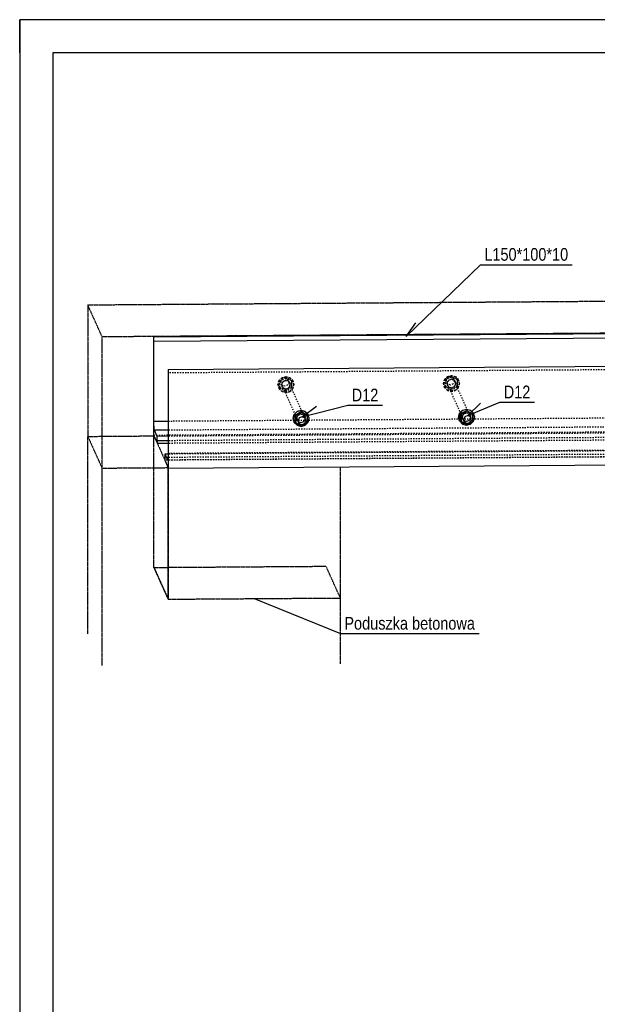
# Model space of a CAD drawing. Header units: millimetres. Extents: x 0 to 4200, y 0 to 2970.
# Tile 2 of 5: x 0 to 871, y 1485 to 2970. Entities that reach past the tile are written whole.
import ezdxf

# ---------------------------------------------------------------- set-up
doc = ezdxf.new("R2010")
doc.units = ezdxf.units.MM
doc.linetypes.add('DXK_LINE_DOT2', pattern=[3.9198, 1.9599, -1.9599])
doc.linetypes.add('DXK_LINE_DOT4', pattern=[0.9408, 0.4704, -0.4704])
doc.styles.add('Arial Narrow', font='ARIALN.TTF', dxfattribs={"height": 0.2})

# ---------------------------------------------------------------- blocks, each defined once
blk = doc.blocks.new('Unknown-2561818-1268')
at = {"color": 7, "linetype": 'Continuous'}
for p, q in [((4200, 2970), (0, 2970)), ((0, 2970), (0, 0)), ((0, 2920), (0, 2970)), ((50, 2970), (0, 2970)), ((4150, 2920), (50, 2920)), ((50, 2920), (50, 50))]:
    blk.add_line(p, q, dxfattribs=at)
blk = doc.blocks.new('Part-2561818-1306 - 1297')
at = {"color": 8, "linetype": 'DXK_LINE_DOT2'}
for p, q in [((2121, 2450.8), (224, 2437.2)), ((2121, 2453), (2121.1, 2454.8)), ((2121, 2450.8), (2121, 2453)), ((2121, 2329.8), (2121, 2450.8)), ((2121.1, 2454.8), (2121.2, 2455.9)), ((2121.2, 2455.9), (2121.3, 2456)), ((2115.9, 2323.3), (218.9, 2309.7)), ((2115.9, 2319.3), (218.9, 2305.7)), ((2120.3, 2319.4), (223.3, 2305.8)), ((224, 2316.2), (2121, 2329.8)), ((2116.2, 2328.5), (224, 2314.9)), ((2115.9, 2327.3), (2116.1, 2328.3)), ((2115.9, 2325.5), (2115.9, 2327.3)), ((2115.9, 2323.3), (2115.9, 2325.5)), ((2115.9, 2319.3), (2115.9, 2323.3)), ((2121.5, 2306.7), (2115.9, 2319.3)), ((2116.1, 2328.3), (2116.2, 2328.5)), ((2120.3, 2319.4), (2116.2, 2328.5)), ((2120.3, 2319.4), (2120.5, 2319.7)), ((2120.5, 2319.7), (2120.8, 2321.8)), ((2120.8, 2321.8), (2120.9, 2325.4)), ((2120.9, 2325.4), (2121, 2329.8))]:
    blk.add_line(p, q, dxfattribs=at)
at = {"color": 5, "linetype": 'Continuous'}
for p, q in [((224.3, 2442.4), (2121.3, 2456)), ((2121.5, 2455.5), (224.6, 2441.9)), ((2121.3, 2456), (2121.5, 2455.5)), ((2121.5, 2455.5), (2121.5, 2306.7)), ((224.1, 2441.2), (224, 2439.4)), ((224, 2439.4), (224, 2437.2)), ((224, 2437.2), (224, 2316.2)), ((224.2, 2442.3), (224.1, 2441.2)), ((224.3, 2442.4), (224.2, 2442.3)), ((224.6, 2441.9), (224.3, 2442.4)), ((224.6, 2293.1), (224.6, 2441.9)), ((219, 2313.7), (218.9, 2311.9)), ((218.9, 2311.9), (218.9, 2309.7)), ((218.9, 2309.7), (218.9, 2305.7)), ((218.9, 2305.7), (224.6, 2293.1)), ((219.1, 2314.7), (219, 2313.7)), ((219.2, 2314.9), (219.1, 2314.7)), ((224, 2314.9), (219.2, 2314.9)), ((223.3, 2305.8), (219.2, 2314.9)), ((223.6, 2306.1), (223.3, 2305.8)), ((223.8, 2308.2), (223.6, 2306.1)), ((224, 2311.8), (223.8, 2308.2)), ((224, 2316.2), (224, 2311.8)), ((2121.5, 2306.7), (224.6, 2293.1))]:
    blk.add_line(p, q, dxfattribs=at)
blk = doc.blocks.new('Part-2561818-1307 - 1297')
at = {"color": 5, "linetype": 'Continuous'}
for p, q in [((201.9, 2492.3), (2098.8, 2505.9)), ((202.1, 2491.8), (2099.1, 2505.4)), ((202.5, 2485.1), (2099.4, 2498.7)), ((2098.8, 2505.9), (2099.1, 2505.4)), ((2099.1, 2505.4), (2099.2, 2504.7)), ((2099.2, 2504.7), (2099.3, 2503.1)), ((2099.3, 2503.1), (2099.4, 2501)), ((2099.4, 2501), (2099.4, 2498.7)), ((2099.4, 2455.9), (2099.4, 2498.7)), ((202.1, 2491.8), (201.9, 2492.3)), ((201.9, 2492.3), (201.9, 2343.5)), ((202.3, 2491.1), (202.1, 2491.8)), ((202.4, 2489.5), (202.3, 2491.1)), ((202.4, 2487.4), (202.4, 2489.5)), ((202.5, 2485.1), (202.4, 2487.4)), ((202.5, 2364.1), (202.5, 2485.1)), ((224, 2364.2), (202.5, 2364.1)), ((202.5, 2359.4), (202.5, 2364.1)), ((202.7, 2355.2), (202.5, 2359.4)), ((202.9, 2352.2), (202.7, 2355.2)), ((203.1, 2350.7), (202.9, 2352.2)), ((224, 2350.8), (203.1, 2350.7)), ((207.2, 2341.6), (203.1, 2350.7)), ((201.9, 2343.5), (207.6, 2330.9)), ((224, 2341.7), (207.2, 2341.6)), ((207.4, 2340.9), (207.2, 2341.6)), ((207.5, 2339.3), (207.4, 2340.9)), ((207.5, 2337.2), (207.5, 2339.3)), ((207.6, 2334.9), (207.5, 2337.2)), ((224, 2335), (207.6, 2334.9)), ((207.6, 2330.9), (207.6, 2334.9)), ((224, 2331), (207.6, 2330.9))]:
    blk.add_line(p, q, dxfattribs=at)
at = {"color": 8, "linetype": 'DXK_LINE_DOT2'}
for p, q in [((2098.8, 2357.1), (2098.8, 2505.9)), ((2099.4, 2377.7), (2099.4, 2455.9)), ((2099.4, 2377.7), (224, 2364.2)), ((2099.4, 2377.7), (2099.5, 2373)), ((2100.1, 2364.3), (224, 2350.8)), ((2099.5, 2373), (2099.6, 2368.8)), ((2099.6, 2368.8), (2099.8, 2365.7)), ((2099.8, 2365.7), (2100.1, 2364.3)), ((2104.2, 2355.2), (2100.1, 2364.3)), ((201.9, 2343.5), (2098.8, 2357.1)), ((2104.2, 2355.2), (224, 2341.7)), ((2104.5, 2348.5), (224, 2335)), ((2104.5, 2344.5), (2098.8, 2357.1)), ((2104.2, 2355.2), (2104.3, 2354.4)), ((2104.3, 2354.4), (2104.4, 2352.9)), ((2104.4, 2352.9), (2104.5, 2350.8)), ((2104.5, 2350.8), (2104.5, 2348.5)), ((2104.5, 2344.5), (2104.5, 2348.5)), ((2104.5, 2344.5), (224, 2331))]:
    blk.add_line(p, q, dxfattribs=at)
blk = doc.blocks.new('Part-2561818-1318 - 1297')
at = {"color": 8, "linetype": 'DXK_LINE_DOT2'}
for p, q in [((393.9, 2423.1), (395.6, 2427.3)), ((395.6, 2418.9), (393.9, 2423.1)), ((395.6, 2427.3), (399.9, 2429.1)), ((399.9, 2429.1), (404.1, 2427.4)), ((429.2, 2371.6), (404.1, 2427.4)), ((404.1, 2427.4), (405.9, 2423.2)), ((405.9, 2423.2), (404.1, 2419)), ((420.7, 2363.1), (395.6, 2418.9)), ((399.9, 2417.2), (395.6, 2418.9)), ((404.1, 2419), (399.9, 2417.2))]:
    blk.add_line(p, q, dxfattribs=at)
at = {"color": 5, "linetype": 'Continuous'}
for p, q in [((421.7, 2369.4), (420, 2365.1)), ((420, 2365.1), (421.7, 2360.9)), ((421.7, 2360.9), (420.7, 2363.1)), ((426, 2371.1), (421.7, 2369.4)), ((430.2, 2369.4), (426, 2371.1)), ((430.2, 2369.4), (429.2, 2371.6)), ((431.9, 2365.2), (430.2, 2369.4)), ((430.2, 2361), (431.9, 2365.2)), ((421.7, 2360.9), (426, 2359.2)), ((426, 2359.2), (430.2, 2361))]:
    blk.add_line(p, q, dxfattribs=at)
blk = doc.blocks.new('Part-2561818-1319 - 1297')
at = {"color": 8, "linetype": 'DXK_LINE_DOT2'}
for p, q in [((391.9, 2426), (400.9, 2431.2)), ((391.9, 2415.7), (391.9, 2426)), ((391.9, 2426), (392.4, 2424.8)), ((401.4, 2430), (392.4, 2424.8)), ((392.4, 2424.8), (392.4, 2414.4)), ((400.9, 2431.2), (409.9, 2426.1)), ((400.9, 2431.2), (401.4, 2430)), ((410.4, 2424.9), (401.4, 2430)), ((409.9, 2426.1), (409.9, 2415.8)), ((409.9, 2426.1), (410.4, 2424.9)), ((410.4, 2414.6), (410.4, 2424.9)), ((400.9, 2410.6), (391.9, 2415.7)), ((391.9, 2415.7), (392.4, 2414.4)), ((392.4, 2414.4), (401.4, 2409.4)), ((409.9, 2415.8), (400.9, 2410.6)), ((400.9, 2410.6), (401.4, 2409.4)), ((401.4, 2409.4), (410.4, 2414.6)), ((409.9, 2415.8), (410.4, 2414.6))]:
    blk.add_line(p, q, dxfattribs=at)
blk = doc.blocks.new('Part-2561818-1320 - 1297')
at = {"color": 8, "linetype": 'DXK_LINE_DOT2'}
for p, q in [((389.5, 2419.6), (391.1, 2425.5)), ((391.2, 2425.2), (389.6, 2419.3)), ((391.1, 2425.5), (395.4, 2429.9)), ((395.6, 2429.6), (391.2, 2425.2)), ((395.8, 2422.8), (394.9, 2419.6)), ((395.1, 2419.3), (396, 2422.5)), ((395.4, 2429.9), (401.4, 2431.6)), ((401.6, 2431.3), (395.6, 2429.6)), ((398.2, 2425.2), (395.8, 2422.8)), ((396, 2422.5), (398.3, 2424.9)), ((401.4, 2426.1), (398.2, 2425.2)), ((398.3, 2424.9), (401.6, 2425.8)), ((401.4, 2431.6), (407.4, 2430)), ((404.7, 2425.3), (401.4, 2426.1)), ((407.6, 2429.7), (401.6, 2431.3)), ((401.6, 2425.8), (404.8, 2425)), ((407.1, 2422.9), (404.7, 2425.3)), ((404.8, 2425), (407.2, 2422.6)), ((407.2, 2422.6), (407.1, 2422.9)), ((407.9, 2419.7), (407.1, 2422.9)), ((407.2, 2422.6), (408.1, 2419.4)), ((407.4, 2430), (411.8, 2425.7)), ((412, 2425.4), (407.6, 2429.7)), ((412, 2425.4), (411.8, 2425.7)), ((411.8, 2425.7), (413.4, 2419.8)), ((413.6, 2419.4), (412, 2425.4)), ((391.1, 2413.6), (389.5, 2419.6)), ((389.6, 2419.3), (391.2, 2413.3)), ((391.2, 2413.3), (391.1, 2413.6)), ((395.4, 2409.3), (391.1, 2413.6)), ((391.2, 2413.3), (395.6, 2409)), ((394.9, 2419.6), (395.8, 2416.4)), ((396, 2416.1), (395.1, 2419.3)), ((401.4, 2407.8), (395.4, 2409.3)), ((395.6, 2409), (401.6, 2407.4)), ((396, 2416.1), (395.8, 2416.4)), ((395.8, 2416.4), (398.2, 2414.1)), ((398.3, 2413.7), (396, 2416.1)), ((398.2, 2414.1), (401.4, 2413.2)), ((401.6, 2412.9), (398.3, 2413.7)), ((401.4, 2413.2), (404.7, 2414.1)), ((407.4, 2409.4), (401.4, 2407.8)), ((404.8, 2413.8), (401.6, 2412.9)), ((401.6, 2407.4), (407.6, 2409.1)), ((404.7, 2414.1), (407.1, 2416.5)), ((407.2, 2416.2), (404.8, 2413.8)), ((407.1, 2416.5), (407.9, 2419.7)), ((408.1, 2419.4), (407.2, 2416.2)), ((411.8, 2413.8), (407.4, 2409.4)), ((407.6, 2409.1), (412, 2413.5)), ((413.4, 2419.8), (411.8, 2413.8)), ((412, 2413.5), (413.6, 2419.4))]:
    blk.add_line(p, q, dxfattribs=at)
blk = doc.blocks.new('Part-2561818-1321 - 1297')
at = {"color": 5, "linetype": 'Continuous'}
for p, q in [((413.9, 2374.8), (418.3, 2379.2)), ((418.4, 2378.9), (414, 2374.5)), ((418.3, 2379.2), (424.3, 2380.9)), ((424.4, 2380.5), (418.4, 2378.9)), ((424.3, 2380.9), (430.2, 2379.3)), ((430.4, 2379), (424.4, 2380.5)), ((430.2, 2379.3), (434.6, 2375)), ((434.8, 2374.7), (430.4, 2379)), ((412.3, 2368.9), (413.9, 2374.8)), ((413.9, 2362.9), (412.3, 2368.9)), ((414, 2374.5), (412.4, 2368.6)), ((412.4, 2368.6), (414, 2362.6)), ((414, 2362.6), (413.9, 2362.9)), ((414, 2362.6), (418.4, 2358.3)), ((430.4, 2358.4), (434.8, 2362.8)), ((434.8, 2374.7), (434.6, 2375)), ((436.4, 2368.7), (434.8, 2374.7)), ((434.8, 2362.8), (436.4, 2368.7)), ((418.4, 2358.3), (424.4, 2356.7)), ((424.4, 2356.7), (430.4, 2358.4))]:
    blk.add_line(p, q, dxfattribs=at)
at = {"color": 8, "linetype": 'DXK_LINE_DOT2'}
for p, q in [((418.3, 2358.6), (413.9, 2362.9)), ((418.6, 2372.1), (417.8, 2368.9)), ((417.8, 2368.9), (418.6, 2365.7)), ((417.9, 2368.6), (418.8, 2371.8)), ((418.8, 2365.4), (417.9, 2368.6)), ((421, 2374.5), (418.6, 2372.1)), ((418.8, 2365.4), (418.6, 2365.7)), ((418.6, 2365.7), (421, 2363.3)), ((418.8, 2371.8), (421.2, 2374.2)), ((421.2, 2363), (418.8, 2365.4)), ((424.3, 2375.4), (421, 2374.5)), ((421, 2363.3), (424.3, 2362.5)), ((421.2, 2374.2), (424.4, 2375.1)), ((424.4, 2362.2), (421.2, 2363)), ((427.5, 2374.6), (424.3, 2375.4)), ((424.3, 2362.5), (427.5, 2363.4)), ((424.4, 2375.1), (427.6, 2374.2)), ((427.6, 2363.1), (424.4, 2362.2)), ((429.9, 2372.2), (427.5, 2374.6)), ((427.5, 2363.4), (429.9, 2365.8)), ((427.6, 2374.2), (430, 2371.9)), ((430, 2365.5), (427.6, 2363.1)), ((430, 2371.9), (429.9, 2372.2)), ((430.7, 2369), (429.9, 2372.2)), ((429.9, 2365.8), (430.7, 2369)), ((430, 2371.9), (430.9, 2368.7)), ((430.9, 2368.7), (430, 2365.5)), ((434.6, 2363.1), (430.2, 2358.7)), ((434.6, 2375), (436.2, 2369)), ((436.2, 2369), (434.6, 2363.1)), ((424.3, 2357), (418.3, 2358.6)), ((430.2, 2358.7), (424.3, 2357))]:
    blk.add_line(p, q, dxfattribs=at)
blk = doc.blocks.new('Part-2561818-2350 - 1297')
at = {"color": 4, "linetype": 'DXK_LINE_DOT4'}
for p, q in [((202.5, 2143.9), (202.5, 2342.3)), ((202.5, 2342.3), (224, 2294.4)), ((224, 2096), (224, 2294.4)), ((483.6, 2097.8), (483.6, 2295)), ((202.5, 2143.9), (224, 2096)), ((224, 2096), (483.6, 2097.8))]:
    blk.add_line(p, q, dxfattribs=at)
blk = doc.blocks.new('Part-2561818-1322 - 1297')
at = {"color": 5, "linetype": 'Continuous'}
for p, q in [((415.4, 2373.7), (424.4, 2378.9)), ((425, 2377.7), (416, 2372.5)), ((424.4, 2378.9), (433.4, 2373.9)), ((424.4, 2378.9), (425, 2377.7)), ((433.9, 2372.6), (425, 2377.7)), ((415.4, 2363.4), (415.4, 2373.7)), ((415.4, 2373.7), (416, 2372.5)), ((415.4, 2363.4), (416, 2362.2)), ((416, 2372.5), (416, 2362.2)), ((416, 2362.2), (425, 2357.1)), ((425, 2357.1), (433.9, 2362.3)), ((433.4, 2373.9), (433.9, 2372.6)), ((433.9, 2362.3), (433.9, 2372.6))]:
    blk.add_line(p, q, dxfattribs=at)
at = {"color": 8, "linetype": 'DXK_LINE_DOT2'}
for p, q in [((424.4, 2358.3), (415.4, 2363.4)), ((433.4, 2363.5), (424.4, 2358.3)), ((433.4, 2373.9), (433.4, 2363.5)), ((433.4, 2363.5), (433.9, 2362.3)), ((424.4, 2358.3), (425, 2357.1))]:
    blk.add_line(p, q, dxfattribs=at)
blk = doc.blocks.new('Part-2561818-1323 - 1297')
at = {"color": 8, "linetype": 'DXK_LINE_DOT2'}
for p, q in [((643.5, 2424.9), (645.2, 2429.1)), ((645.2, 2420.7), (643.5, 2424.9)), ((645.2, 2429.1), (649.5, 2430.9)), ((670.3, 2364.9), (645.2, 2420.7)), ((649.5, 2419), (645.2, 2420.7)), ((649.5, 2430.9), (653.7, 2429.2)), ((653.7, 2420.7), (649.5, 2419)), ((678.8, 2373.4), (653.7, 2429.2)), ((653.7, 2429.2), (655.5, 2425)), ((655.5, 2425), (653.7, 2420.7))]:
    blk.add_line(p, q, dxfattribs=at)
at = {"color": 5, "linetype": 'Continuous'}
for p, q in [((671.3, 2371.1), (669.6, 2366.9)), ((669.6, 2366.9), (671.3, 2362.7)), ((671.3, 2362.7), (670.3, 2364.9)), ((675.6, 2372.9), (671.3, 2371.1)), ((671.3, 2362.7), (675.6, 2361)), ((679.8, 2371.2), (675.6, 2372.9)), ((675.6, 2361), (679.8, 2362.8)), ((679.8, 2371.2), (678.8, 2373.4)), ((681.5, 2367), (679.8, 2371.2)), ((679.8, 2362.8), (681.5, 2367))]:
    blk.add_line(p, q, dxfattribs=at)
blk = doc.blocks.new('Part-2561818-1324 - 1297')
at = {"color": 8, "linetype": 'DXK_LINE_DOT2'}
for p, q in [((641.5, 2427.8), (650.5, 2433)), ((641.5, 2417.5), (641.5, 2427.8)), ((641.5, 2427.8), (642, 2426.5)), ((651, 2431.8), (642, 2426.5)), ((642, 2426.5), (642, 2416.2)), ((650.5, 2433), (659.5, 2427.9)), ((650.5, 2433), (651, 2431.8)), ((660, 2426.7), (651, 2431.8)), ((659.5, 2427.9), (659.5, 2417.6)), ((659.5, 2427.9), (660, 2426.7)), ((660, 2416.4), (660, 2426.7)), ((650.5, 2412.4), (641.5, 2417.5)), ((641.5, 2417.5), (642, 2416.2)), ((642, 2416.2), (651, 2411.1)), ((659.5, 2417.6), (650.5, 2412.4)), ((650.5, 2412.4), (651, 2411.1)), ((651, 2411.1), (660, 2416.4)), ((659.5, 2417.6), (660, 2416.4))]:
    blk.add_line(p, q, dxfattribs=at)
blk = doc.blocks.new('Part-2561818-1325 - 1297')
at = {"color": 8, "linetype": 'DXK_LINE_DOT2'}
for p, q in [((639.1, 2421.4), (640.7, 2427.3)), ((640.7, 2415.4), (639.1, 2421.4)), ((640.8, 2427), (639.2, 2421.1)), ((639.2, 2421.1), (640.8, 2415.1)), ((640.7, 2427.3), (645, 2431.7)), ((645.2, 2431.4), (640.8, 2427)), ((645.4, 2424.6), (644.5, 2421.4)), ((644.5, 2421.4), (645.4, 2418.2)), ((644.7, 2421.1), (645.6, 2424.3)), ((645.6, 2417.9), (644.7, 2421.1)), ((645, 2431.7), (651, 2433.4)), ((651.2, 2433), (645.2, 2431.4)), ((647.8, 2427), (645.4, 2424.6)), ((645.6, 2424.3), (647.9, 2426.7)), ((651, 2427.9), (647.8, 2427)), ((647.9, 2426.7), (651.2, 2427.6)), ((651, 2433.4), (657, 2431.8)), ((654.3, 2427.1), (651, 2427.9)), ((657.2, 2431.5), (651.2, 2433)), ((651.2, 2427.6), (654.4, 2426.7)), ((656.7, 2424.7), (654.3, 2427.1)), ((654.4, 2426.7), (656.8, 2424.4)), ((656.8, 2424.4), (656.7, 2424.7)), ((657.5, 2421.5), (656.7, 2424.7)), ((656.7, 2418.3), (657.5, 2421.5)), ((656.8, 2424.4), (657.7, 2421.2)), ((657.7, 2421.2), (656.8, 2418)), ((657, 2431.8), (661.4, 2427.5)), ((661.6, 2427.2), (657.2, 2431.5)), ((661.6, 2427.2), (661.4, 2427.5)), ((661.4, 2427.5), (663, 2421.5)), ((663, 2421.5), (661.4, 2415.6)), ((663.2, 2421.2), (661.6, 2427.2)), ((661.6, 2415.3), (663.2, 2421.2)), ((640.8, 2415.1), (640.7, 2415.4)), ((645, 2411.1), (640.7, 2415.4)), ((640.8, 2415.1), (645.2, 2410.8)), ((651, 2409.5), (645, 2411.1)), ((645.2, 2410.8), (651.2, 2409.2)), ((645.6, 2417.9), (645.4, 2418.2)), ((645.4, 2418.2), (647.8, 2415.8)), ((647.9, 2415.5), (645.6, 2417.9)), ((647.8, 2415.8), (651, 2415)), ((651.2, 2414.7), (647.9, 2415.5)), ((651, 2415), (654.3, 2415.9)), ((657, 2411.2), (651, 2409.5)), ((654.4, 2415.6), (651.2, 2414.7)), ((651.2, 2409.2), (657.2, 2410.9)), ((654.3, 2415.9), (656.7, 2418.3)), ((656.8, 2418), (654.4, 2415.6)), ((661.4, 2415.6), (657, 2411.2)), ((657.2, 2410.9), (661.6, 2415.3))]:
    blk.add_line(p, q, dxfattribs=at)
blk = doc.blocks.new('Part-2561818-1326 - 1297')
at = {"color": 5, "linetype": 'Continuous'}
for p, q in [((661.9, 2370.7), (663.5, 2376.6)), ((663.6, 2376.3), (662, 2370.3)), ((663.5, 2376.6), (667.9, 2381)), ((668, 2380.7), (663.6, 2376.3)), ((667.9, 2381), (673.9, 2382.6)), ((674, 2382.3), (668, 2380.7)), ((673.9, 2382.6), (679.8, 2381.1)), ((680, 2380.8), (674, 2382.3)), ((679.8, 2381.1), (684.2, 2376.8)), ((684.4, 2376.5), (680, 2380.8)), ((684.4, 2376.5), (684.2, 2376.8)), ((686, 2370.5), (684.4, 2376.5)), ((663.5, 2364.7), (661.9, 2370.7)), ((662, 2370.3), (663.6, 2364.4)), ((663.6, 2364.4), (663.5, 2364.7)), ((663.6, 2364.4), (668, 2360.1)), ((680, 2360.2), (684.4, 2364.5)), ((684.4, 2364.5), (686, 2370.5)), ((668, 2360.1), (674, 2358.5)), ((674, 2358.5), (680, 2360.2))]:
    blk.add_line(p, q, dxfattribs=at)
at = {"color": 8, "linetype": 'DXK_LINE_DOT2'}
for p, q in [((670.6, 2376.3), (668.2, 2373.9)), ((673.9, 2377.2), (670.6, 2376.3)), ((670.7, 2376), (674, 2376.9)), ((677.1, 2376.3), (673.9, 2377.2)), ((674, 2376.9), (677.2, 2376)), ((679.5, 2374), (677.1, 2376.3)), ((677.2, 2376), (679.6, 2373.7)), ((684.2, 2376.8), (685.8, 2370.8)), ((667.9, 2360.4), (663.5, 2364.7)), ((668.2, 2373.9), (667.4, 2370.7)), ((667.4, 2370.7), (668.2, 2367.5)), ((667.5, 2370.4), (668.4, 2373.6)), ((668.4, 2367.2), (667.5, 2370.4)), ((668.4, 2367.2), (668.2, 2367.5)), ((668.2, 2367.5), (670.6, 2365.1)), ((668.4, 2373.6), (670.7, 2376)), ((670.7, 2364.8), (668.4, 2367.2)), ((670.6, 2365.1), (673.9, 2364.3)), ((674, 2364), (670.7, 2364.8)), ((673.9, 2364.3), (677.1, 2365.2)), ((677.2, 2364.9), (674, 2364)), ((677.1, 2365.2), (679.5, 2367.6)), ((679.6, 2367.2), (677.2, 2364.9)), ((679.6, 2373.7), (679.5, 2374)), ((680.3, 2370.8), (679.5, 2374)), ((679.5, 2367.6), (680.3, 2370.8)), ((679.6, 2373.7), (680.5, 2370.5)), ((680.5, 2370.5), (679.6, 2367.2)), ((684.2, 2364.9), (679.8, 2360.5)), ((685.8, 2370.8), (684.2, 2364.9)), ((673.9, 2358.8), (667.9, 2360.4)), ((679.8, 2360.5), (673.9, 2358.8))]:
    blk.add_line(p, q, dxfattribs=at)
blk = doc.blocks.new('Part-2561818-1327 - 1297')
at = {"color": 5, "linetype": 'Continuous'}
for p, q in [((665, 2375.5), (674, 2380.7)), ((674.6, 2379.5), (665.6, 2374.3)), ((674, 2380.7), (683, 2375.6)), ((674, 2380.7), (674.6, 2379.5)), ((683.5, 2374.4), (674.6, 2379.5)), ((665, 2365.2), (665, 2375.5)), ((665, 2375.5), (665.6, 2374.3)), ((665, 2365.2), (665.6, 2363.9)), ((665.6, 2374.3), (665.6, 2363.9)), ((665.6, 2363.9), (674.6, 2358.9)), ((674.6, 2358.9), (683.5, 2364.1)), ((683, 2375.6), (683.5, 2374.4)), ((683.5, 2364.1), (683.5, 2374.4))]:
    blk.add_line(p, q, dxfattribs=at)
at = {"color": 8, "linetype": 'DXK_LINE_DOT2'}
for p, q in [((674, 2360.1), (665, 2365.2)), ((683, 2365.3), (674, 2360.1)), ((683, 2375.6), (683, 2365.3)), ((683, 2365.3), (683.5, 2364.1)), ((674, 2360.1), (674.6, 2358.9))]:
    blk.add_line(p, q, dxfattribs=at)
blk = doc.blocks.new('Part-2561818-2348 - 1297')
at = {"color": 4, "linetype": 'DXK_LINE_DOT4'}
for p, q in [((102.6, 2539.9), (2199.2, 2555)), ((124.2, 2492.1), (2220.8, 2507.1)), ((2121.5, 2308), (2220.8, 2308.7)), ((124.2, 2293.7), (224, 2294.4))]:
    blk.add_line(p, q, dxfattribs=at)
at = {"color": 6, "linetype": 'DXK_LINE_DOT4'}
for p, q in [((124.2, 2492.1), (102.6, 2539.9)), ((102.6, 2539.9), (102.6, 2341.5)), ((124.2, 2293.7), (124.2, 2492.1)), ((102.6, 2341.5), (124.2, 2293.7))]:
    blk.add_line(p, q, dxfattribs=at)
blk = doc.blocks.new('Part-2561818-2349 - 1297')
at = {"color": 4, "linetype": 'DXK_LINE_DOT4'}
for p, q in [((2121.5, 2356), (2199.2, 2356.6)), ((102.6, 2341.5), (202.5, 2342.3)), ((202.5, 2342.3), (224, 2294.4)), ((2099.4, 2306.6), (2099.4, 2157.5)), ((2121, 2109.6), (2121, 2306.7)), ((224, 2294.4), (224, 2096)), ((2099.4, 2157.5), (1839.8, 2155.6)), ((1839.8, 2056.4), (1839.8, 2155.6)), ((1839.8, 2155.6), (1861.4, 2107.7)), ((2121, 2109.6), (2099.4, 2157.5)), ((202.5, 2143.9), (462, 2145.7)), ((224, 2096), (202.5, 2143.9)), ((483.6, 2097.8), (462, 2145.7)), ((1861.4, 2107.7), (2121, 2109.6)), ((224, 2096), (483.6, 2097.8)), ((483.6, 1998.6), (483.6, 2097.8)), ((1861.4, 2008.5), (1861.4, 2107.7))]:
    blk.add_line(p, q, dxfattribs=at)
at = {"color": 6, "linetype": 'DXK_LINE_DOT4'}
for p, q in [((102.6, 2043.9), (102.6, 2341.5)), ((124.2, 1996.1), (124.2, 2293.7))]:
    blk.add_line(p, q, dxfattribs=at)
blk = doc.blocks.new('Mark-2561818-2406 - 1297')
at = {"color": 7, "linetype": 'Continuous'}
blk.add_line((582.7, 2492), (597.2, 2513), dxfattribs=at)
at = {"color": 0}
blk.add_wipeout([(827.4, 2606.5), (827.4, 2626.5), (700.7, 2626.5), (700.7, 2606.5)], dxfattribs=at)
blk.add_wipeout([(827.4, 2606.5), (827.4, 2626.5), (700.7, 2626.5), (700.7, 2606.5)], dxfattribs=at)
at = {"color": 7, "linetype": 'Continuous'}
for p, q in [((582.7, 2492), (694.7, 2600.5)), ((694.7, 2600.5), (833.4, 2600.5))]:
    blk.add_line(p, q, dxfattribs=at)
at = {"color": 7, "style": 'Arial Narrow'}
blk.add_text('L150*100*10', height=19.089, dxfattribs=at).set_placement((700.7, 2606.5))
blk = doc.blocks.new('Mark-2561818-2495 - 1297')
at = {"color": 7, "linetype": 'Continuous'}
blk.add_line((675.6, 2372.9), (694.8, 2391.7), dxfattribs=at)
at = {"color": 0, "linetype": 'Continuous'}
blk.add_wipeout([(770.2, 2399), (770.2, 2419), (730, 2419), (730, 2399)], dxfattribs=at)
blk.add_wipeout([(770.2, 2399), (770.2, 2419), (730, 2419), (730, 2399)], dxfattribs=at)
at = {"color": 7, "linetype": 'Continuous'}
for p, q in [((675.6, 2372.9), (724, 2393)), ((724, 2393), (776.2, 2393))]:
    blk.add_line(p, q, dxfattribs=at)
at = {"color": 7, "linetype": 'Continuous', "style": 'Arial Narrow'}
blk.add_text('D12', height=19.09, dxfattribs=at).set_placement((730, 2399))
blk = doc.blocks.new('Mark-2561818-2504 - 1297')
at = {"color": 7, "linetype": 'Continuous'}
blk.add_line((353.8, 2096.9), (380.7, 2096.7), dxfattribs=at)
at = {"color": 0, "linetype": 'Continuous'}
blk.add_wipeout([(687, 2050.1), (687, 2070.1), (489.6, 2070.1), (489.6, 2050.1)], dxfattribs=at)
blk.add_wipeout([(687, 2050.1), (687, 2070.1), (489.6, 2070.1), (489.6, 2050.1)], dxfattribs=at)
at = {"color": 7, "linetype": 'Continuous'}
for p, q in [((353.8, 2096.9), (483.6, 2044.1)), ((483.6, 2044.1), (693, 2044.1))]:
    blk.add_line(p, q, dxfattribs=at)
at = {"color": 7, "linetype": 'Continuous', "style": 'Arial Narrow'}
blk.add_text('Poduszka betonowa', height=19.089, dxfattribs=at).set_placement((489.6, 2050.1))
blk = doc.blocks.new('Mark-2561818-2500 - 1297')
at = {"color": 7, "linetype": 'Continuous'}
blk.add_line((426, 2371.1), (447.8, 2386.9), dxfattribs=at)
at = {"color": 0, "linetype": 'Continuous'}
blk.add_wipeout([(540.9, 2394.4), (540.9, 2414.4), (500.7, 2414.4), (500.7, 2394.4)], dxfattribs=at)
blk.add_wipeout([(540.9, 2394.4), (540.9, 2414.4), (500.7, 2414.4), (500.7, 2394.4)], dxfattribs=at)
at = {"color": 7, "linetype": 'Continuous'}
for p, q in [((426, 2371.1), (494.7, 2388.4)), ((494.7, 2388.4), (546.9, 2388.4))]:
    blk.add_line(p, q, dxfattribs=at)
at = {"color": 7, "linetype": 'Continuous', "style": 'Arial Narrow'}
blk.add_text('D12', height=19.09, dxfattribs=at).set_placement((500.7, 2394.4))

msp = doc.modelspace()

# ---------------------------------------------------------------- block references
for name in ['Unknown-2561818-1268', 'Part-2561818-2348 - 1297', 'Part-2561818-1307 - 1297', 'Part-2561818-1306 - 1297', 'Part-2561818-1320 - 1297', 'Part-2561818-1319 - 1297', 'Part-2561818-1318 - 1297', 'Part-2561818-1325 - 1297', 'Part-2561818-1324 - 1297', 'Part-2561818-1323 - 1297', 'Part-2561818-1321 - 1297', 'Part-2561818-1322 - 1297', 'Part-2561818-1326 - 1297', 'Part-2561818-1327 - 1297', 'Part-2561818-2349 - 1297', 'Part-2561818-2350 - 1297']:
    msp.add_blockref(name, (0, 0))

# ---------------------------------------------------------------- next in the draw order: block references
for name in ['Mark-2561818-2406 - 1297', 'Mark-2561818-2500 - 1297', 'Mark-2561818-2495 - 1297', 'Mark-2561818-2504 - 1297']:
    msp.add_blockref(name, (0, 0))

doc.saveas('drawing.dxf')
